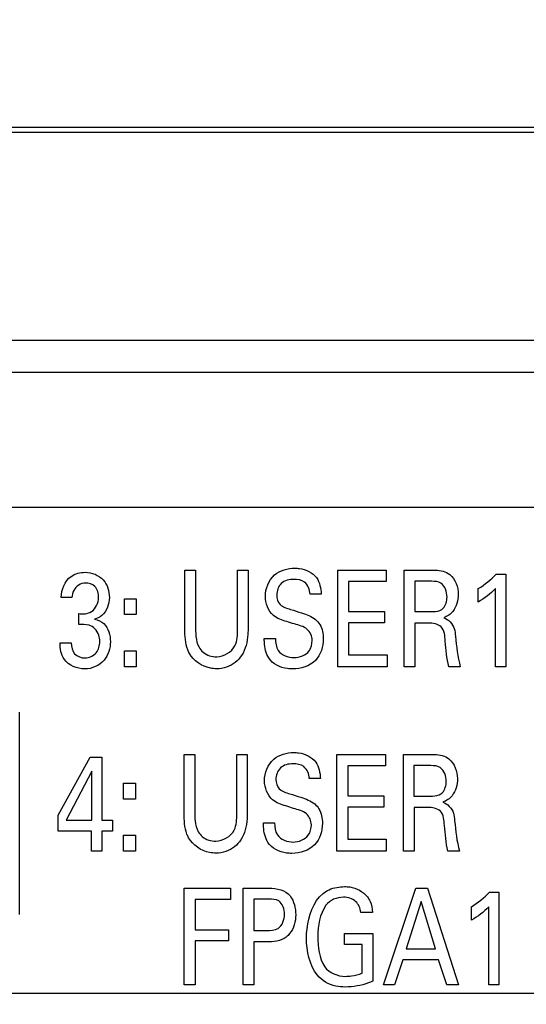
# Model space of a CAD drawing. Header units: inches. Extents: x 0 to 34, y 0 to 22.
# Tile 15 of 39: x 11.728 to 12.254, y 14.203 to 15.225. Entities that reach past the tile are written whole.
import ezdxf

# ---------------------------------------------------------------- set-up
doc = ezdxf.new("R2010")
doc.units = ezdxf.units.IN
doc.header["$LTSCALE"] = 1.87
doc.header["$MEASUREMENT"] = 0
doc.layers.get('0').update_dxf_attribs({"linetype": 'CONTINUOUS'})
for name, color, linetype in [('02___PRT_ALL_AXES', 7, 'CONTINUOUS'), ('ARTWORK', 7, 'CONTINUOUS'), ('DIMENSIONS', 7, 'CONTINUOUS')]:
    doc.layers.add(name, color=color, linetype=linetype)
doc.styles.get("Standard").update_dxf_attribs({"font": 'txt', "width": 0.8})
doc.dimstyles.new('DIMSTYLE_3', dxfattribs={"dimtxt": 0.125, "dimasz": 0.18, "dimexe": 0.125, "dimexo": 0.0625, "dimgap": 0.03125, "dimtad": 0, "dimtih": 1, "dimtoh": 1, "dimlfac": 0.5, "dimzin": 4, "dimdsep": 46, "dimtxsty": 'STANDARD', "dimblk": '_FILLED', "dimblk1": '_FILLED', "dimblk2": '_FILLED', "dimcen": 0.09, "dimadec": 0, "dimazin": 0, "dimtp": 0.01, "dimtm": 0.01, "dimtfac": 1, "dimtofl": 0, "dimtmove": 0, "dimatfit": 3, "dimldrblk": '_FILLED', "dimfxl": 1, "dimtolj": 1, "dimtzin": 4, "dimarcsym": 0})

# ---------------------------------------------------------------- blocks, each defined once
blk = doc.blocks.new('*D21')
at = {"layer": 'DIMENSIONS', "color": 2, "linetype": 'CONTINUOUS'}
blk.add_line((14.4811, 14.2146), (7.101, 14.2146), dxfattribs=at)
at = {"layer": 'DIMENSIONS', "color": 2, "linetype": 'CONTINUOUS', "insert": (7.0385, 14.2771), "char_height": 0.125, "width": 1.125, "attachment_point": 3, "line_spacing_factor": 0.9}
blk.add_mtext('3.01{\\Ftxt.shx;\\W1.000000;\\H0.125000; }[76.4]', dxfattribs=at)
blk = doc.blocks.new('_FILLED')
at = {"color": 0, "linetype": 'BYBLOCK'}
blk.add_solid([(0, 0), (-1, 0.1736), (-1, -0.1736)], dxfattribs=at)
blk = doc.blocks.new('*D27')
at = {"layer": 'DIMENSIONS', "color": 2, "linetype": 'CONTINUOUS'}
blk.add_line((12.8728, 14.0271), (12.8728, 15.8261), dxfattribs=at)
at = {"layer": 'DIMENSIONS', "color": 2, "linetype": 'CONTINUOUS', "insert": (12.8103, 15.8886), "char_height": 0.125, "width": 0.925, "attachment_point": 1, "rotation": 90, "line_spacing_factor": 0.9}
blk.add_mtext('2.48{\\Ftxt.shx;\\W1.000000;\\H0.125000; }[63]', dxfattribs=at)
blk = doc.blocks.new('*D28')
at = {"layer": 'DIMENSIONS', "color": 2, "linetype": 'CONTINUOUS'}
blk.add_line((14.6688, 14.4023), (14.6688, 15.8261), dxfattribs=at)
at = {"layer": 'DIMENSIONS', "color": 2, "linetype": 'CONTINUOUS', "insert": (14.6063, 15.8886), "char_height": 0.125, "width": 1.125, "attachment_point": 1, "rotation": 90, "line_spacing_factor": 0.9}
blk.add_mtext('3.38{\\Ftxt.shx;\\W1.000000;\\H0.125000; }[85.8]', dxfattribs=at)
blk = doc.blocks.new('*D29')
at = {"layer": 'DIMENSIONS', "color": 2, "linetype": 'CONTINUOUS'}
for p, q in [((14.4501, 14.0934), (14.4501, 15.8261)), ((14.6298, 13.9308), (14.4501, 14.0934)), ((14.6298, 13.7958), (14.6298, 13.9308))]:
    blk.add_line(p, q, dxfattribs=at)
at = {"layer": 'DIMENSIONS', "color": 2, "linetype": 'CONTINUOUS', "insert": (14.3876, 15.8886), "char_height": 0.125, "width": 1.125, "attachment_point": 1, "rotation": 90, "line_spacing_factor": 0.9}
blk.add_mtext('3.36{\\Ftxt.shx;\\W1.000000;\\H0.125000; }[85.3]', dxfattribs=at)

msp = doc.modelspace()

# ---------------------------------------------------------------- linework, layer by layer
at = {"color": 7, "linetype": 'CONTINUOUS'}
for p, q in [((10.1043, 15.1138), (15.8245, 15.1138)), ((10.1128, 15.1086), (15.7728, 15.1086)), ((10.1128, 14.8926), (15.7728, 14.8926))]:
    msp.add_line(p, q, dxfattribs=at)
at = {"color": 3, "linetype": 'CONTINUOUS'}
for p, q in [((9.6356, 14.8596), (15.7368, 14.8596)), ((9.4956, 14.7196), (15.8768, 14.7196))]:
    msp.add_line(p, q, dxfattribs=at)
at = {"layer": '02___PRT_ALL_AXES', "color": 3, "linetype": 'CONTINUOUS'}
msp.add_line((11.7278, 14.2966), (11.7278, 14.5066), dxfattribs=at)
at = {"layer": 'ARTWORK', "color": 40, "linetype": 'CONTINUOUS'}
for p, q in [((11.8993, 14.593), (11.8993, 14.6542)), ((11.8993, 14.6542), (11.9104, 14.6542)), ((11.9104, 14.6542), (11.9104, 14.5921)), ((11.954, 14.5926), (11.954, 14.6542)), ((11.954, 14.6542), (11.9648, 14.6542)), ((11.9648, 14.6542), (11.9648, 14.5923)), ((12.058, 14.5538), (12.058, 14.6542)), ((12.058, 14.6542), (12.1083, 14.6542)), ((12.1083, 14.6542), (12.1083, 14.6424)), ((12.127, 14.5538), (12.127, 14.6542)), ((12.127, 14.6542), (12.1556, 14.6542)), ((12.2224, 14.65), (12.2323, 14.65)), ((12.2323, 14.65), (12.2323, 14.5538)), ((12.0691, 14.6424), (12.0691, 14.6111)), ((12.1083, 14.6424), (12.0691, 14.6424)), ((12.1378, 14.6425), (12.1378, 14.611)), ((12.1553, 14.6425), (12.1378, 14.6425)), ((12.2038, 14.621), (12.2038, 14.6349)), ((12.2217, 14.5538), (12.2217, 14.6349)), ((11.7821, 14.6256), (11.7709, 14.6256)), ((11.8365, 14.6079), (11.8365, 14.6243)), ((11.8365, 14.6243), (11.8488, 14.6243)), ((11.8488, 14.6243), (11.8488, 14.6079)), ((12.0407, 14.6292), (12.0292, 14.6292)), ((11.7891, 14.5976), (11.7891, 14.6089)), ((11.8488, 14.6079), (11.8365, 14.6079)), ((12.0691, 14.6111), (12.1064, 14.6111)), ((12.1064, 14.6111), (12.1064, 14.5994)), ((12.1378, 14.611), (12.1553, 14.611)), ((12.0691, 14.5994), (12.0691, 14.5661)), ((12.1064, 14.5994), (12.0691, 14.5994)), ((12.138, 14.5991), (12.138, 14.5538)), ((12.152, 14.5991), (12.138, 14.5991)), ((11.9817, 14.5832), (11.9932, 14.5832)), ((11.7697, 14.5786), (11.7814, 14.5786)), ((11.8365, 14.5538), (11.8365, 14.5702)), ((11.8365, 14.5702), (11.8488, 14.5702)), ((11.8488, 14.5702), (11.8488, 14.5538)), ((12.0691, 14.5661), (12.1092, 14.5661)), ((12.1092, 14.5661), (12.1092, 14.5538)), ((11.8488, 14.5538), (11.8365, 14.5538)), ((12.1092, 14.5538), (12.058, 14.5538)), ((12.138, 14.5538), (12.127, 14.5538)), ((12.1851, 14.5538), (12.1732, 14.5538)), ((12.2323, 14.5538), (12.2217, 14.5538)), ((11.7677, 14.3999), (11.801, 14.4599)), ((11.801, 14.4599), (11.813, 14.4599)), ((11.813, 14.4599), (11.813, 14.3946)), ((11.8985, 14.4017), (11.8985, 14.4628)), ((11.8985, 14.4628), (11.9096, 14.4628)), ((11.9096, 14.4628), (11.9096, 14.4007)), ((11.9531, 14.4013), (11.9531, 14.4628)), ((11.9531, 14.4628), (11.9639, 14.4628)), ((11.9639, 14.4628), (11.9639, 14.401)), ((12.0571, 14.3625), (12.0571, 14.4628)), ((12.0571, 14.4628), (12.1075, 14.4628)), ((12.1075, 14.4628), (12.1075, 14.451)), ((12.1261, 14.3625), (12.1261, 14.4628)), ((12.1261, 14.4628), (12.1548, 14.4628)), ((12.0683, 14.451), (12.0683, 14.4197)), ((12.1075, 14.451), (12.0683, 14.451)), ((12.1369, 14.4512), (12.1369, 14.4196)), ((12.1545, 14.4512), (12.1369, 14.4512)), ((11.8027, 14.4453), (11.7762, 14.3946)), ((11.8027, 14.3946), (11.8027, 14.4453)), ((11.8356, 14.4165), (11.8356, 14.433)), ((11.8356, 14.433), (11.8479, 14.433)), ((11.8479, 14.433), (11.8479, 14.4165)), ((12.0399, 14.4378), (12.0284, 14.4378)), ((12.0683, 14.4197), (12.1056, 14.4197)), ((12.1056, 14.4197), (12.1056, 14.4081)), ((12.1369, 14.4196), (12.1545, 14.4196)), ((11.8479, 14.4165), (11.8356, 14.4165)), ((11.7677, 14.3833), (11.7677, 14.3999)), ((12.0683, 14.4081), (12.0683, 14.3747)), ((12.1056, 14.4081), (12.0683, 14.4081)), ((12.1371, 14.4078), (12.1371, 14.3625)), ((12.1511, 14.4078), (12.1371, 14.4078)), ((11.7762, 14.3946), (11.8027, 14.3946)), ((11.813, 14.3946), (11.8242, 14.3946)), ((11.8242, 14.3946), (11.8242, 14.3833)), ((11.9808, 14.3918), (11.9924, 14.3918)), ((11.8024, 14.3833), (11.7677, 14.3833)), ((11.8024, 14.3625), (11.8024, 14.3833)), ((11.813, 14.3833), (11.813, 14.3625)), ((11.8242, 14.3833), (11.813, 14.3833)), ((11.8356, 14.3625), (11.8356, 14.3789)), ((11.8356, 14.3789), (11.8479, 14.3789)), ((11.8479, 14.3789), (11.8479, 14.3625)), ((12.0683, 14.3747), (12.1083, 14.3747)), ((12.1083, 14.3747), (12.1083, 14.3625)), ((11.813, 14.3625), (11.8024, 14.3625)), ((11.8479, 14.3625), (11.8356, 14.3625)), ((12.1083, 14.3625), (12.0571, 14.3625)), ((12.1371, 14.3625), (12.1261, 14.3625)), ((12.1842, 14.3625), (12.1723, 14.3625)), ((11.8987, 14.2236), (11.8987, 14.324)), ((11.8987, 14.324), (11.9465, 14.324)), ((11.9465, 14.324), (11.9465, 14.3121)), ((11.9597, 14.2236), (11.9597, 14.324)), ((11.9597, 14.324), (11.9866, 14.324)), ((12.1053, 14.2236), (12.139, 14.324)), ((12.139, 14.324), (12.1509, 14.324)), ((12.1509, 14.324), (12.1833, 14.2236)), ((12.2154, 14.3198), (12.2252, 14.3198)), ((12.2252, 14.3198), (12.2252, 14.2236)), ((11.91, 14.3121), (11.91, 14.2809)), ((11.9465, 14.3121), (11.91, 14.3121)), ((11.9708, 14.3127), (11.9708, 14.2799)), ((11.9864, 14.3127), (11.9708, 14.3127)), ((12.1445, 14.3102), (12.1289, 14.261)), ((12.1592, 14.261), (12.1445, 14.3102)), ((12.094, 14.2989), (12.0819, 14.2989)), ((12.1967, 14.2907), (12.1967, 14.3046)), ((12.2146, 14.2236), (12.2146, 14.3046)), ((11.91, 14.2809), (11.9444, 14.2809)), ((11.9444, 14.2809), (11.9444, 14.2692)), ((11.9708, 14.2799), (11.984, 14.2799)), ((12.0649, 14.2654), (12.0649, 14.277)), ((12.0649, 14.277), (12.0943, 14.277)), ((12.0943, 14.277), (12.0943, 14.2275)), ((11.91, 14.2692), (11.91, 14.2236)), ((11.9444, 14.2692), (11.91, 14.2692)), ((11.9708, 14.2682), (11.9708, 14.2236)), ((11.9838, 14.2682), (11.9708, 14.2682)), ((12.0832, 14.2654), (12.0649, 14.2654)), ((12.0832, 14.2357), (12.0832, 14.2654)), ((12.1289, 14.261), (12.1592, 14.261)), ((12.1254, 14.2497), (12.1167, 14.2236)), ((12.1626, 14.2497), (12.1254, 14.2497)), ((12.1712, 14.2236), (12.1626, 14.2497)), ((11.91, 14.2236), (11.8987, 14.2236)), ((11.9708, 14.2236), (11.9597, 14.2236)), ((12.1167, 14.2236), (12.1053, 14.2236)), ((12.1833, 14.2236), (12.1712, 14.2236)), ((12.2252, 14.2236), (12.2146, 14.2236))]:
    msp.add_line(p, q, dxfattribs=at)
for points, knots in [([(11.9828, 14.6268), (11.9828, 14.6349), (11.9893, 14.6517), (12.006, 14.6561), (12.0133, 14.6561)], [0, 0, 0, 0, 0.524091, 1, 1, 1, 1]), ([(12.0133, 14.6561), (12.0149, 14.6561), (12.0232, 14.6557), (12.0319, 14.6517), (12.0359, 14.6463)], [0, 0, 0, 0, 0.195209, 1, 1, 1, 1]), ([(12.1556, 14.6542), (12.1569, 14.6542), (12.1632, 14.6542), (12.1701, 14.6527), (12.1741, 14.6495)], [0, 0, 0, 0, 0.197684, 1, 1, 1, 1]), ([(11.7709, 14.6256), (11.7711, 14.6337), (11.7767, 14.6486), (11.7907, 14.6518), (11.7958, 14.6518)], [0, 0, 0, 0, 0.617732, 1, 1, 1, 1]), ([(11.7958, 14.6518), (11.8026, 14.6518), (11.8168, 14.6464), (11.8209, 14.6322), (11.8209, 14.6258)], [0, 0, 0, 0, 0.517801, 1, 1, 1, 1]), ([(12.0123, 14.6445), (12.0077, 14.6445), (11.9979, 14.6422), (11.9946, 14.6325), (11.9946, 14.6282)], [0, 0, 0, 0, 0.518385, 1, 1, 1, 1]), ([(12.0292, 14.6292), (12.029, 14.6337), (12.0255, 14.6431), (12.0162, 14.6445), (12.0123, 14.6445)], [0, 0, 0, 0, 0.540021, 1, 1, 1, 1]), ([(11.7961, 14.6407), (11.7913, 14.6407), (11.7835, 14.6355), (11.7823, 14.6281), (11.7821, 14.6256)], [0, 0, 0, 0, 0.654388, 1, 1, 1, 1]), ([(11.8097, 14.6256), (11.8097, 14.6296), (11.8079, 14.6383), (11.7995, 14.6407), (11.7961, 14.6407)], [0, 0, 0, 0, 0.544655, 1, 1, 1, 1]), ([(12.1713, 14.6262), (12.1713, 14.6314), (12.168, 14.6417), (12.1586, 14.6425), (12.1553, 14.6425)], [0, 0, 0, 0, 0.612098, 1, 1, 1, 1]), ([(11.7891, 14.6089), (11.7935, 14.6084), (11.8046, 14.609), (11.8097, 14.6201), (11.8097, 14.6256)], [0, 0, 0, 0, 0.45026, 1, 1, 1, 1]), ([(11.8209, 14.6258), (11.8209, 14.619), (11.8171, 14.6083), (11.8082, 14.6039), (11.8055, 14.6032)], [0, 0, 0, 0, 0.709955, 1, 1, 1, 1]), ([(11.9946, 14.6282), (11.9946, 14.6248), (11.9972, 14.6166), (12.0051, 14.6145), (12.009, 14.6133)], [0, 0, 0, 0, 0.460871, 1, 1, 1, 1]), ([(12.1659, 14.6132), (12.1664, 14.6136), (12.17, 14.6168), (12.1713, 14.6221), (12.1713, 14.6262)], [0, 0, 0, 0, 0.139856, 1, 1, 1, 1]), ([(12.009, 14.6133), (12.0128, 14.6121), (12.0216, 14.6093), (12.0308, 14.6062), (12.0349, 14.6028)], [0, 0, 0, 0, 0.429256, 1, 1, 1, 1]), ([(12.1553, 14.611), (12.1559, 14.611), (12.1595, 14.611), (12.1634, 14.6114), (12.1659, 14.6132)], [0, 0, 0, 0, 0.161104, 1, 1, 1, 1]), ([(11.8055, 14.6032), (11.809, 14.6026), (11.8189, 14.598), (11.822, 14.5865), (11.822, 14.5798)], [0, 0, 0, 0, 0.345653, 1, 1, 1, 1]), ([(12.0129, 14.5982), (12.0102, 14.599), (12.0028, 14.6013), (11.995, 14.6038), (11.9911, 14.6071)], [0, 0, 0, 0, 0.354428, 1, 1, 1, 1]), ([(12.1679, 14.6047), (12.1729, 14.6031), (12.1793, 14.596), (12.1798, 14.5881), (12.1801, 14.5854)], [0, 0, 0, 0, 0.662016, 1, 1, 1, 1]), ([(11.8109, 14.58), (11.8109, 14.5822), (11.8102, 14.5893), (11.8044, 14.5957), (11.7998, 14.5969)], [0, 0, 0, 0, 0.319695, 1, 1, 1, 1]), ([(11.904, 14.5677), (11.9033, 14.5689), (11.8996, 14.5767), (11.8993, 14.5858), (11.8993, 14.593)], [0, 0, 0, 0, 0.158797, 1, 1, 1, 1]), ([(11.9323, 14.5641), (11.9397, 14.5641), (11.954, 14.5729), (11.954, 14.5869), (11.954, 14.5926)], [0, 0, 0, 0, 0.563687, 1, 1, 1, 1]), ([(12.0313, 14.5812), (12.0313, 14.5854), (12.0271, 14.5951), (12.0175, 14.5967), (12.0129, 14.5982)], [0, 0, 0, 0, 0.461443, 1, 1, 1, 1]), ([(12.0349, 14.6028), (12.0366, 14.6013), (12.0415, 14.5956), (12.0429, 14.5878), (12.0429, 14.5827)], [0, 0, 0, 0, 0.305676, 1, 1, 1, 1]), ([(12.1695, 14.5804), (12.1691, 14.5855), (12.1684, 14.5974), (12.1566, 14.5991), (12.152, 14.5991)], [0, 0, 0, 0, 0.526643, 1, 1, 1, 1]), ([(11.9104, 14.5921), (11.9104, 14.5897), (11.9106, 14.5836), (11.9121, 14.5773), (11.914, 14.574)], [0, 0, 0, 0, 0.374366, 1, 1, 1, 1]), ([(11.9648, 14.5923), (11.9648, 14.5906), (11.9646, 14.5815), (11.9623, 14.572), (11.9582, 14.5656)], [0, 0, 0, 0, 0.182891, 1, 1, 1, 1]), ([(11.9863, 14.5629), (11.9834, 14.5676), (11.9817, 14.5748), (11.9817, 14.5818), (11.9817, 14.5832)], [0, 0, 0, 0, 0.799793, 1, 1, 1, 1]), ([(11.9932, 14.5832), (11.9934, 14.5789), (11.9942, 14.5674), (12.0065, 14.5633), (12.0126, 14.5633)], [0, 0, 0, 0, 0.416087, 1, 1, 1, 1]), ([(12.0429, 14.5827), (12.0429, 14.5748), (12.0376, 14.557), (12.0196, 14.5515), (12.0112, 14.5515)], [0, 0, 0, 0, 0.485275, 1, 1, 1, 1]), ([(11.7814, 14.5786), (11.7814, 14.5746), (11.7831, 14.566), (11.7917, 14.5629), (11.7956, 14.5629)], [0, 0, 0, 0, 0.506623, 1, 1, 1, 1]), ([(11.822, 14.5798), (11.822, 14.573), (11.8176, 14.5581), (11.8027, 14.5515), (11.7953, 14.5515)], [0, 0, 0, 0, 0.480264, 1, 1, 1, 1]), ([(11.7956, 14.5629), (11.7998, 14.5629), (11.8089, 14.5668), (11.8109, 14.5759), (11.8109, 14.58)], [0, 0, 0, 0, 0.511883, 1, 1, 1, 1]), ([(11.914, 14.574), (11.9151, 14.5721), (11.9197, 14.5664), (11.9274, 14.5641), (11.9323, 14.5641)], [0, 0, 0, 0, 0.305761, 1, 1, 1, 1]), ([(12.0126, 14.5633), (12.0183, 14.5633), (12.0291, 14.5673), (12.0313, 14.5774), (12.0313, 14.5812)], [0, 0, 0, 0, 0.603241, 1, 1, 1, 1]), ([(11.9323, 14.5517), (11.9301, 14.5517), (11.9191, 14.5527), (11.9083, 14.56), (11.904, 14.5677)], [0, 0, 0, 0, 0.198458, 1, 1, 1, 1]), ([(11.9582, 14.5656), (11.9564, 14.5629), (11.9497, 14.5551), (11.9391, 14.5517), (11.9323, 14.5517)], [0, 0, 0, 0, 0.326374, 1, 1, 1, 1]), ([(12.0112, 14.5515), (12.0093, 14.5515), (12.0002, 14.5519), (11.9903, 14.5566), (11.9863, 14.5629)], [0, 0, 0, 0, 0.200628, 1, 1, 1, 1]), ([(11.9819, 14.4355), (11.9819, 14.4436), (11.9884, 14.4604), (12.0051, 14.4648), (12.0125, 14.4648)], [0, 0, 0, 0, 0.524069, 1, 1, 1, 1]), ([(12.0125, 14.4648), (12.0141, 14.4648), (12.0224, 14.4643), (12.031, 14.4603), (12.035, 14.4549)], [0, 0, 0, 0, 0.195202, 1, 1, 1, 1]), ([(12.1548, 14.4628), (12.1561, 14.4628), (12.1624, 14.4628), (12.1692, 14.4613), (12.1732, 14.4581)], [0, 0, 0, 0, 0.197629, 1, 1, 1, 1]), ([(12.0115, 14.4531), (12.0069, 14.4531), (11.997, 14.4508), (11.9937, 14.4411), (11.9937, 14.4368)], [0, 0, 0, 0, 0.518414, 1, 1, 1, 1]), ([(12.0284, 14.4378), (12.0282, 14.4423), (12.0246, 14.4517), (12.0153, 14.4531), (12.0115, 14.4531)], [0, 0, 0, 0, 0.540021, 1, 1, 1, 1]), ([(12.1705, 14.4349), (12.1705, 14.4401), (12.1671, 14.4504), (12.1578, 14.4512), (12.1545, 14.4512)], [0, 0, 0, 0, 0.612153, 1, 1, 1, 1]), ([(11.9937, 14.4368), (11.9937, 14.4334), (11.9963, 14.4252), (12.0043, 14.4231), (12.0081, 14.422)], [0, 0, 0, 0, 0.460895, 1, 1, 1, 1]), ([(12.165, 14.4218), (12.1656, 14.4222), (12.1691, 14.4255), (12.1705, 14.4308), (12.1705, 14.4349)], [0, 0, 0, 0, 0.139933, 1, 1, 1, 1]), ([(12.0081, 14.422), (12.012, 14.4207), (12.0208, 14.418), (12.0299, 14.4148), (12.034, 14.4114)], [0, 0, 0, 0, 0.429293, 1, 1, 1, 1]), ([(12.1545, 14.4196), (12.155, 14.4196), (12.1586, 14.4197), (12.1626, 14.42), (12.165, 14.4218)], [0, 0, 0, 0, 0.161006, 1, 1, 1, 1]), ([(12.012, 14.4068), (12.0094, 14.4076), (12.0019, 14.41), (11.9941, 14.4124), (11.9903, 14.4157)], [0, 0, 0, 0, 0.354383, 1, 1, 1, 1]), ([(12.034, 14.4114), (12.0357, 14.41), (12.0406, 14.4042), (12.042, 14.3965), (12.042, 14.3914)], [0, 0, 0, 0, 0.305676, 1, 1, 1, 1]), ([(12.167, 14.4133), (12.172, 14.4117), (12.1784, 14.4046), (12.179, 14.3967), (12.1792, 14.394)], [0, 0, 0, 0, 0.662035, 1, 1, 1, 1]), ([(11.9031, 14.3764), (11.9025, 14.3776), (11.8988, 14.3854), (11.8985, 14.3944), (11.8985, 14.4017)], [0, 0, 0, 0, 0.158838, 1, 1, 1, 1]), ([(11.9096, 14.4007), (11.9096, 14.3984), (11.9098, 14.3922), (11.9112, 14.386), (11.9131, 14.3826)], [0, 0, 0, 0, 0.374351, 1, 1, 1, 1]), ([(11.9315, 14.3728), (11.9389, 14.3728), (11.9531, 14.3815), (11.9531, 14.3955), (11.9531, 14.4013)], [0, 0, 0, 0, 0.563708, 1, 1, 1, 1]), ([(11.9639, 14.401), (11.9639, 14.3993), (11.9638, 14.3901), (11.9614, 14.3806), (11.9573, 14.3743)], [0, 0, 0, 0, 0.182922, 1, 1, 1, 1]), ([(12.0305, 14.3899), (12.0305, 14.394), (12.0263, 14.4037), (12.0166, 14.4054), (12.012, 14.4068)], [0, 0, 0, 0, 0.4614, 1, 1, 1, 1]), ([(12.1687, 14.389), (12.1682, 14.3942), (12.1676, 14.4061), (12.1558, 14.4078), (12.1511, 14.4078)], [0, 0, 0, 0, 0.526684, 1, 1, 1, 1]), ([(11.9855, 14.3715), (11.9825, 14.3763), (11.9809, 14.3835), (11.9808, 14.3904), (11.9808, 14.3918)], [0, 0, 0, 0, 0.799813, 1, 1, 1, 1]), ([(11.9924, 14.3918), (11.9925, 14.3875), (11.9934, 14.3761), (12.0057, 14.3719), (12.0117, 14.3719)], [0, 0, 0, 0, 0.416069, 1, 1, 1, 1]), ([(12.042, 14.3914), (12.042, 14.3835), (12.0367, 14.3657), (12.0187, 14.3601), (12.0104, 14.3601)], [0, 0, 0, 0, 0.485288, 1, 1, 1, 1]), ([(12.0117, 14.3719), (12.0174, 14.3719), (12.0282, 14.376), (12.0305, 14.3861), (12.0305, 14.3899)], [0, 0, 0, 0, 0.603214, 1, 1, 1, 1]), ([(11.9131, 14.3826), (11.9143, 14.3807), (11.9188, 14.375), (11.9265, 14.3728), (11.9315, 14.3728)], [0, 0, 0, 0, 0.305744, 1, 1, 1, 1]), ([(11.9315, 14.3604), (11.9293, 14.3604), (11.9182, 14.3613), (11.9075, 14.3686), (11.9031, 14.3764)], [0, 0, 0, 0, 0.198413, 1, 1, 1, 1]), ([(11.9573, 14.3743), (11.9556, 14.3715), (11.9489, 14.3637), (11.9383, 14.3604), (11.9315, 14.3604)], [0, 0, 0, 0, 0.326357, 1, 1, 1, 1]), ([(12.0104, 14.3601), (12.0085, 14.3601), (11.9993, 14.3606), (11.9894, 14.3652), (11.9855, 14.3715)], [0, 0, 0, 0, 0.20069, 1, 1, 1, 1]), ([(12.0255, 14.2721), (12.0255, 14.2753), (12.0264, 14.2918), (12.0324, 14.3099), (12.0427, 14.3185)], [0, 0, 0, 0, 0.193713, 1, 1, 1, 1]), ([(12.0427, 14.3185), (12.0446, 14.3201), (12.0514, 14.3243), (12.0596, 14.3256), (12.065, 14.3256)], [0, 0, 0, 0, 0.310536, 1, 1, 1, 1]), ([(12.065, 14.3256), (12.0668, 14.3256), (12.0756, 14.3253), (12.0843, 14.3204), (12.0887, 14.3149)], [0, 0, 0, 0, 0.200512, 1, 1, 1, 1]), ([(12.0026, 14.297), (12.0026, 14.302), (11.9994, 14.3124), (11.9898, 14.3127), (11.9864, 14.3127)], [0, 0, 0, 0, 0.588904, 1, 1, 1, 1]), ([(12.0819, 14.2989), (12.0814, 14.3031), (12.0777, 14.3121), (12.0683, 14.3146), (12.0638, 14.3146)], [0, 0, 0, 0, 0.484328, 1, 1, 1, 1]), ([(12.0887, 14.3149), (12.0898, 14.3135), (12.0928, 14.3086), (12.0938, 14.3028), (12.094, 14.2989)], [0, 0, 0, 0, 0.315453, 1, 1, 1, 1]), ([(11.984, 14.2799), (11.9881, 14.2799), (11.9988, 14.2803), (12.0026, 14.2916), (12.0026, 14.297)], [0, 0, 0, 0, 0.432468, 1, 1, 1, 1]), ([(12.008, 14.2768), (12.007, 14.2755), (12.0008, 14.269), (11.9909, 14.2682), (11.9838, 14.2682)], [0, 0, 0, 0, 0.191081, 1, 1, 1, 1]), ([(12.0658, 14.2325), (12.0679, 14.2325), (12.0738, 14.2328), (12.0796, 14.2343), (12.0832, 14.2357)], [0, 0, 0, 0, 0.349266, 1, 1, 1, 1]), ([(12.0658, 14.2214), (12.0625, 14.2214), (12.0517, 14.2221), (12.0413, 14.228), (12.0367, 14.2339)], [0, 0, 0, 0, 0.309716, 1, 1, 1, 1]), ([(12.0943, 14.2275), (12.0928, 14.2268), (12.0838, 14.2232), (12.0739, 14.2214), (12.0658, 14.2214)], [0, 0, 0, 0, 0.165584, 1, 1, 1, 1])]:
    msp.add_open_spline(points, degree=3, knots=knots, dxfattribs=at)
for points in [[(12.0359, 14.6463), (12.0393, 14.6415), (12.0404, 14.6351), (12.0407, 14.6292)], [(12.1741, 14.6495), (12.1799, 14.6449), (12.183, 14.6365), (12.183, 14.629)], [(12.2038, 14.6349), (12.2105, 14.6393), (12.2169, 14.6442), (12.2224, 14.65)], [(12.2217, 14.6349), (12.2164, 14.6294), (12.2103, 14.6248), (12.2038, 14.621)], [(11.9911, 14.6071), (11.9857, 14.6117), (11.9828, 14.6197), (11.9828, 14.6268)], [(12.183, 14.629), (12.183, 14.6228), (12.1812, 14.6161), (12.1773, 14.6112)], [(12.1773, 14.6112), (12.1749, 14.6082), (12.1715, 14.6059), (12.1679, 14.6047)], [(11.7998, 14.5969), (11.7963, 14.5978), (11.7927, 14.5977), (11.7891, 14.5976)], [(12.1801, 14.5854), (12.1811, 14.5748), (12.1822, 14.5641), (12.1851, 14.5538)], [(11.7742, 14.5615), (11.7708, 14.5663), (11.7698, 14.5727), (11.7697, 14.5786)], [(12.1732, 14.5538), (12.1709, 14.5625), (12.1704, 14.5715), (12.1695, 14.5804)], [(11.7953, 14.5515), (11.7875, 14.5515), (11.7786, 14.5551), (11.7742, 14.5615)], [(12.035, 14.4549), (12.0385, 14.4501), (12.0396, 14.4437), (12.0399, 14.4378)], [(12.1732, 14.4581), (12.1791, 14.4535), (12.1821, 14.4451), (12.1821, 14.4377)], [(11.9903, 14.4157), (11.9848, 14.4203), (11.9819, 14.4283), (11.9819, 14.4355)], [(12.1821, 14.4377), (12.1821, 14.4314), (12.1803, 14.4247), (12.1765, 14.4199)], [(12.1765, 14.4199), (12.1741, 14.4169), (12.1706, 14.4146), (12.167, 14.4133)], [(12.1723, 14.3625), (12.17, 14.3711), (12.1696, 14.3801), (12.1687, 14.389)], [(12.1792, 14.394), (12.1802, 14.3834), (12.1814, 14.3727), (12.1842, 14.3625)], [(11.9866, 14.324), (11.9944, 14.324), (12.0038, 14.3221), (12.0085, 14.3159)], [(12.1967, 14.3046), (12.2034, 14.309), (12.2099, 14.314), (12.2154, 14.3198)], [(12.0085, 14.3159), (12.0126, 14.3105), (12.0143, 14.3032), (12.0143, 14.2964)], [(12.0638, 14.3146), (12.0571, 14.3146), (12.0495, 14.3116), (12.0457, 14.3062)], [(12.0143, 14.2964), (12.0143, 14.2896), (12.0123, 14.2822), (12.008, 14.2768)], [(12.0457, 14.3062), (12.0392, 14.2971), (12.0372, 14.285), (12.0372, 14.2739)], [(12.2146, 14.3046), (12.2094, 14.2992), (12.2032, 14.2946), (12.1967, 14.2907)], [(12.0367, 14.2339), (12.0285, 14.2443), (12.0255, 14.2588), (12.0255, 14.2721)], [(12.0372, 14.2739), (12.0372, 14.2631), (12.0385, 14.2513), (12.0445, 14.2423)], [(12.0445, 14.2423), (12.049, 14.2359), (12.058, 14.2325), (12.0658, 14.2325)]]:
    msp.add_open_spline(points, degree=3, dxfattribs=at)

# ---------------------------------------------------------------- dimensions: what is measured, and where the dimension line sits
at = {"layer": 'DIMENSIONS', "color": 2, "linetype": 'CONTINUOUS'}
for feature_location, offset, dtype, origin, picture, middle in [((14.6688, 14.4023), (0, 1.4238), 1, (7.9125, 14.3398), '*D28', (14.6688, 16.4511)), ((14.6298, 13.7958), (-0.1797, 2.0303), 0, (7.9125, 13.7333), '*D29', (14.4501, 16.4511)), ((12.8728, 14.0271), (0, 1.799), 1, (7.9125, 13.9646), '*D27', (12.8728, 16.3511)), ((14.4811, 14.2146), (-7.3801, 0), 0, (14.5436, 8.2013), '*D21', (6.476, 14.2146))]:
    dim = msp.add_ordinate_dim(feature_location=feature_location, offset=offset, dtype=dtype, origin=origin, dimstyle='DIMSTYLE_3', dxfattribs=at)
    dim.commit()
    dim.dimension.update_dxf_attribs({"geometry": picture, "text_midpoint": middle})

doc.saveas('drawing.dxf')
